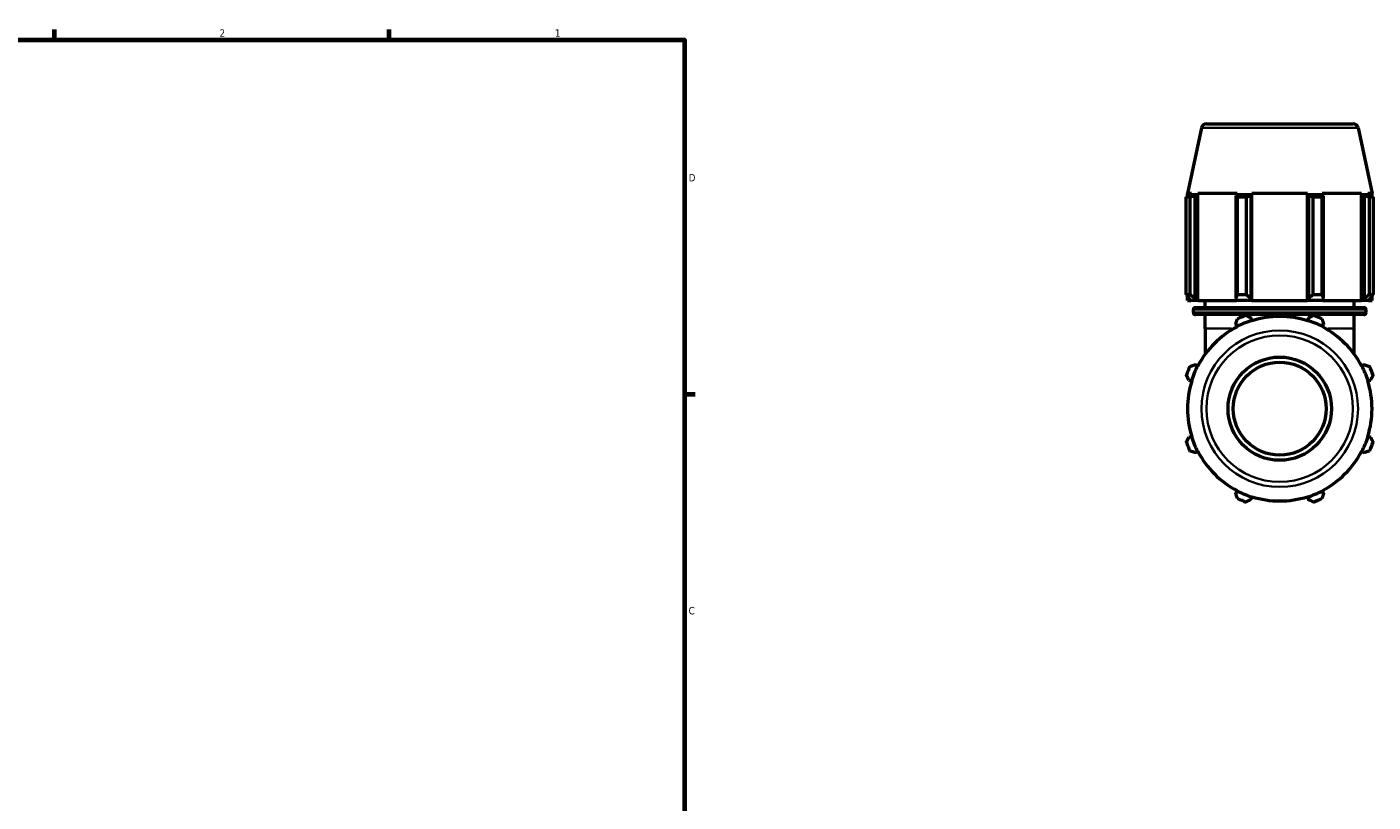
# Model space of a CAD drawing. Header units: inches. Extents: x 0.1 to 50.6, y -19.9 to 45.7.
# Tile 6 of 7: x 25.2 to 42.2, y 11.3 to 21.2. Entities that reach past the tile are written whole.
import ezdxf

# ---------------------------------------------------------------- set-up
doc = ezdxf.new("R2010")
doc.units = ezdxf.units.IN
doc.header["$MEASUREMENT"] = 0
for name, color, linetype, lineweight in [('Border (ANSI)', 7, 'Continuous', 70), ('Visible (ANSI)', 7, 'Continuous', 50), ('Visible Narrow (ANSI)', 7, 'Continuous', 35)]:
    doc.layers.add(name, color=color, linetype=linetype, lineweight=lineweight)
doc.styles.add('Note Text (ANSI)', font='tahoma.ttf')

# ---------------------------------------------------------------- blocks, each defined once
blk = doc.blocks.new('Borders Default Border')
at = {"layer": 'Border (ANSI)'}
for p, q in [((25.5, 21), (25.5, 21.134)), ((29.75, 21), (29.75, 21.134)), ((33.5, 16.5), (33.634, 16.5))]:
    blk.add_line(p, q, dxfattribs=at)
at = {"layer": 'Border (ANSI)', "flags": 128}
blk.add_lwpolyline([(0.5, 1), (0.5, 21), (33.5, 21), (33.5, 1), (0.5, 1)], dxfattribs=at)
at = {"layer": 'Border (ANSI)', "color": 5, "true_color": 0x0000ff, "char_height": 0.0945, "attachment_point": 7, "style": 'Note Text (ANSI)'}
for s, insert in [('2', (27.596, 21.04)), ('1', (31.854, 21.04)), ('D', (33.553, 19.203)), ('C', (33.552, 13.701))]:
    blk.add_mtext(s, dxfattribs=dict(at, insert=insert))

msp = doc.modelspace()

# ---------------------------------------------------------------- linework, layer by layer
at = {"layer": 'Visible (ANSI)'}
for p, q in [((40.062, 19.884), (39.885, 19.049)), ((40.127, 19.936), (41.987, 19.936)), ((42.051, 19.884), (42.229, 19.049)), ((39.871, 17.767), (39.871, 19.004)), ((39.917, 19.004), (39.871, 19.004)), ((39.939, 19.049), (39.885, 19.049)), ((39.885, 19.011), (39.885, 19.049)), ((39.936, 19.031), (39.903, 19.02)), ((39.917, 19.004), (39.917, 17.767)), ((39.939, 19.049), (39.936, 19.031)), ((40.014, 19.031), (39.936, 19.031)), ((39.984, 19.02), (40.014, 19.031)), ((39.984, 17.717), (39.984, 19.02)), ((40.014, 19.031), (40.017, 19.049)), ((40.516, 19.049), (40.017, 19.049)), ((40.017, 17.692), (40.017, 19.049)), ((40.514, 19.031), (40.498, 19.02)), ((40.498, 19.02), (40.498, 17.717)), ((40.516, 19.049), (40.514, 19.031)), ((40.703, 19.031), (40.514, 19.031)), ((40.52, 17.767), (40.52, 19.004)), ((40.63, 19.004), (40.52, 19.004)), ((40.63, 19.004), (40.63, 17.767)), ((40.693, 19.02), (40.703, 19.031)), ((40.693, 17.717), (40.693, 19.02)), ((40.703, 19.031), (40.704, 19.049)), ((41.409, 19.049), (40.704, 19.049)), ((40.704, 17.692), (40.704, 19.049)), ((41.409, 19.049), (41.41, 19.031)), ((41.409, 17.692), (41.409, 19.049)), ((41.41, 19.031), (41.421, 19.02)), ((41.6, 19.031), (41.41, 19.031)), ((41.421, 19.02), (41.421, 17.717)), ((41.483, 17.767), (41.483, 19.004)), ((41.593, 19.004), (41.483, 19.004)), ((41.593, 19.004), (41.593, 17.767)), ((42.096, 19.049), (41.598, 19.049)), ((41.6, 19.031), (41.598, 19.049)), ((41.615, 19.02), (41.6, 19.031)), ((41.615, 17.717), (41.615, 19.02)), ((42.096, 19.049), (42.1, 19.031)), ((42.096, 17.692), (42.096, 19.049)), ((42.1, 19.031), (42.13, 19.02)), ((42.178, 19.031), (42.1, 19.031)), ((42.13, 19.02), (42.13, 17.717)), ((42.229, 19.049), (42.174, 19.049)), ((42.178, 19.031), (42.174, 19.049)), ((42.21, 19.02), (42.178, 19.031)), ((42.197, 17.767), (42.197, 19.004)), ((42.242, 19.004), (42.197, 19.004)), ((42.229, 19.011), (42.229, 19.049)), ((42.242, 19.004), (42.242, 17.767)), ((39.871, 17.767), (39.917, 17.767)), ((39.885, 17.692), (39.885, 17.745)), ((39.885, 17.692), (39.927, 17.692)), ((39.903, 17.717), (39.927, 17.692)), ((40.006, 17.692), (39.927, 17.692)), ((40.006, 17.692), (39.984, 17.717)), ((40.017, 17.692), (40.006, 17.692)), ((40.017, 17.692), (40.51, 17.692)), ((40.112, 17.601), (40.112, 17.692)), ((40.498, 17.717), (40.51, 17.692)), ((40.701, 17.692), (40.51, 17.692)), ((40.52, 17.767), (40.63, 17.767)), ((40.701, 17.692), (40.693, 17.717)), ((40.704, 17.692), (40.701, 17.692)), ((40.704, 17.692), (41.409, 17.692)), ((41.413, 17.692), (41.409, 17.692)), ((41.421, 17.717), (41.413, 17.692)), ((41.604, 17.692), (41.413, 17.692)), ((41.483, 17.767), (41.593, 17.767)), ((41.604, 17.692), (41.615, 17.717)), ((41.604, 17.692), (42.096, 17.692)), ((42.002, 17.601), (42.002, 17.692)), ((42.107, 17.692), (42.096, 17.692)), ((42.13, 17.717), (42.107, 17.692)), ((42.186, 17.692), (42.107, 17.692)), ((42.186, 17.692), (42.21, 17.717)), ((42.186, 17.692), (42.229, 17.692)), ((42.197, 17.767), (42.242, 17.767)), ((42.229, 17.692), (42.229, 17.745)), ((39.961, 17.537), (39.961, 17.575)), ((39.987, 17.601), (42.127, 17.601)), ((42.127, 17.511), (39.987, 17.511)), ((40.112, 17.336), (40.112, 17.511)), ((40.703, 17.437), (40.693, 17.47)), ((40.704, 17.434), (40.703, 17.437)), ((41.41, 17.437), (41.409, 17.434)), ((41.421, 17.47), (41.41, 17.437)), ((42.002, 17.336), (42.002, 17.511)), ((42.153, 17.537), (42.153, 17.575)), ((40.112, 17.336), (40.112, 17.009)), ((40.498, 17.389), (40.514, 17.359)), ((40.514, 17.359), (40.516, 17.355)), ((41.598, 17.355), (41.6, 17.359)), ((41.6, 17.359), (41.615, 17.389)), ((42.002, 17.009), (42.002, 17.336)), ((40.014, 16.859), (39.984, 16.874)), ((40.017, 16.857), (40.014, 16.859)), ((42.1, 16.859), (42.096, 16.857)), ((42.13, 16.874), (42.1, 16.859)), ((39.903, 16.68), (39.936, 16.669)), ((39.936, 16.669), (39.939, 16.668)), ((42.174, 16.668), (42.178, 16.669)), ((42.178, 16.669), (42.21, 16.68)), ((39.936, 15.962), (39.903, 15.952)), ((39.939, 15.964), (39.936, 15.962)), ((42.178, 15.962), (42.174, 15.964)), ((42.21, 15.952), (42.178, 15.962)), ((39.984, 15.757), (40.014, 15.773)), ((40.014, 15.773), (40.017, 15.775)), ((42.096, 15.775), (42.1, 15.773)), ((42.1, 15.773), (42.13, 15.757)), ((40.514, 15.273), (40.498, 15.243)), ((40.516, 15.277), (40.514, 15.273)), ((41.6, 15.273), (41.598, 15.277)), ((41.615, 15.243), (41.6, 15.273)), ((40.693, 15.162), (40.703, 15.195)), ((40.703, 15.195), (40.704, 15.198)), ((41.409, 15.198), (41.41, 15.195)), ((41.41, 15.195), (41.421, 15.162))]:
    msp.add_line(p, q, dxfattribs=at)
for radius in [0.656, 0.59]:
    msp.add_circle((41.057, 16.316), radius, dxfattribs=at)
for centre, radius, start, end in [((40.127, 19.87), 0.0656, 90, 168), ((41.987, 19.87), 0.0656, 12, 90), ((39.987, 17.575), 0.0262, 90, 180), ((39.987, 17.537), 0.0262, 180, 270), ((41.057, 16.316), 1.176, 107.5, 117.5), ((41.057, 16.316), 1.26, 109.792, 115.208), ((41.057, 16.316), 1.172, 72.5, 107.5), ((41.057, 16.316), 1.176, 62.5, 72.5), ((41.057, 16.316), 1.26, 64.792, 70.208), ((42.127, 17.575), 0.0262, 0, 90), ((42.127, 17.537), 0.0262, 270, 0), ((41.057, 16.316), 1.172, 117.5, 152.5), ((41.057, 16.316), 1.172, 27.5, 62.5), ((41.057, 16.316), 1.26, 154.792, 160.208), ((41.057, 16.316), 1.176, 152.5, 162.5), ((41.057, 16.316), 1.176, 17.5, 27.5), ((41.057, 16.316), 1.26, 19.792, 25.208), ((41.057, 16.316), 1.172, 162.5, 197.5), ((41.057, 16.316), 1.172, 342.5, 17.5), ((41.057, 16.316), 1.176, 197.5, 207.5), ((41.057, 16.316), 1.176, 332.5, 342.5), ((41.057, 16.316), 1.26, 199.792, 205.208), ((41.057, 16.316), 1.172, 207.5, 242.5), ((41.057, 16.316), 1.172, 297.5, 332.5), ((41.057, 16.316), 1.26, 334.792, 340.208), ((41.057, 16.316), 1.176, 242.5, 252.5), ((41.057, 16.316), 1.176, 287.5, 297.5), ((41.057, 16.316), 1.26, 244.792, 250.208), ((41.057, 16.316), 1.172, 252.5, 287.5), ((41.057, 16.316), 1.26, 289.792, 295.208)]:
    msp.add_arc(centre, radius, start, end, dxfattribs=at)
for points, weights in [([(39.871, 19.004), (39.888, 19.012), (39.903, 19.02)], [1, 1.00070381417, 1.00059064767]), ([(39.984, 19.02), (39.951, 19.012), (39.917, 19.004)], [1.00059064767, 1.00070381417, 1]), ([(40.52, 19.004), (40.509, 19.012), (40.498, 19.02)], [1, 1.00070381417, 1.00059064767]), ([(40.693, 19.02), (40.662, 19.012), (40.63, 19.004)], [1.00059064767, 1.00070381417, 1]), ([(41.483, 19.004), (41.451, 19.012), (41.421, 19.02)], [1, 1.00070381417, 1.00059064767]), ([(41.615, 19.02), (41.605, 19.012), (41.593, 19.004)], [1.00059064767, 1.00070381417, 1]), ([(42.197, 19.004), (42.163, 19.012), (42.13, 19.02)], [1, 1.00070381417, 1.00059064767]), ([(42.21, 19.02), (42.226, 19.012), (42.242, 19.004)], [1.00059064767, 1.00070381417, 1]), ([(39.871, 17.767), (39.888, 17.741), (39.903, 17.717)], [1.01755083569, 1.01241415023, 1.00648110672]), ([(39.984, 17.717), (39.951, 17.741), (39.917, 17.767)], [1.00648110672, 1.01241415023, 1.01755083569]), ([(40.52, 17.767), (40.509, 17.741), (40.498, 17.717)], [1.01755083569, 1.01241415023, 1.00648110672]), ([(40.693, 17.717), (40.662, 17.741), (40.63, 17.767)], [1.00648110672, 1.01241415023, 1.01755083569]), ([(41.483, 17.767), (41.451, 17.741), (41.421, 17.717)], [1.01755083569, 1.01241415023, 1.00648110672]), ([(41.615, 17.717), (41.605, 17.741), (41.593, 17.767)], [1.00648110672, 1.01241415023, 1.01755083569]), ([(42.197, 17.767), (42.163, 17.741), (42.13, 17.717)], [1.01755083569, 1.01241415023, 1.00648110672]), ([(42.21, 17.717), (42.226, 17.741), (42.242, 17.767)], [1.00648110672, 1.01241415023, 1.01755083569]), ([(40.498, 17.389), (40.509, 17.422), (40.52, 17.456)], [1.00059064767, 1.00070381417, 1]), ([(40.63, 17.502), (40.662, 17.485), (40.693, 17.47)], [1, 1.00070381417, 1.00059064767]), ([(41.421, 17.47), (41.451, 17.485), (41.483, 17.502)], [1.00059064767, 1.00070381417, 1]), ([(41.593, 17.456), (41.605, 17.422), (41.615, 17.389)], [1, 1.00070381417, 1.00059064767]), ([(39.917, 16.853), (39.951, 16.864), (39.984, 16.874)], [1, 1.00070381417, 1.00059064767]), ([(42.13, 16.874), (42.163, 16.864), (42.197, 16.853)], [1.00059064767, 1.00070381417, 1]), ([(39.903, 16.68), (39.888, 16.711), (39.871, 16.743)], [1.00059064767, 1.00070381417, 1]), ([(42.242, 16.743), (42.226, 16.711), (42.21, 16.68)], [1, 1.00070381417, 1.00059064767]), ([(39.871, 15.889), (39.888, 15.921), (39.903, 15.952)], [1, 1.00070381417, 1.00059064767]), ([(42.21, 15.952), (42.226, 15.921), (42.242, 15.889)], [1.00059064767, 1.00070381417, 1]), ([(39.984, 15.757), (39.951, 15.768), (39.917, 15.779)], [1.00059064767, 1.00070381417, 1]), ([(42.197, 15.779), (42.163, 15.768), (42.13, 15.757)], [1, 1.00070381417, 1.00059064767]), ([(40.52, 15.176), (40.509, 15.21), (40.498, 15.243)], [1, 1.00070381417, 1.00059064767]), ([(41.615, 15.243), (41.605, 15.21), (41.593, 15.176)], [1.00059064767, 1.00070381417, 1]), ([(40.693, 15.162), (40.662, 15.147), (40.63, 15.13)], [1.00059064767, 1.00070381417, 1]), ([(41.483, 15.13), (41.451, 15.147), (41.421, 15.162)], [1, 1.00070381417, 1.00059064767])]:
    msp.add_rational_spline(points, weights, degree=2, dxfattribs=at)
at = {"layer": 'Visible Narrow (ANSI)'}
for p, q in [((42.039, 19.884), (40.075, 19.884)), ((42.139, 17.575), (39.974, 17.575)), ((39.974, 17.537), (42.139, 17.537)), ((40.446, 17.336), (40.113, 17.336)), ((42.001, 17.336), (41.667, 17.336))]:
    msp.add_line(p, q, dxfattribs=at)
for radius in [0.994, 0.93]:
    msp.add_circle((41.057, 16.316), radius, dxfattribs=at)

# ---------------------------------------------------------------- block references
msp.add_blockref('Borders Default Border', (0, 0))

doc.saveas('drawing.dxf')
